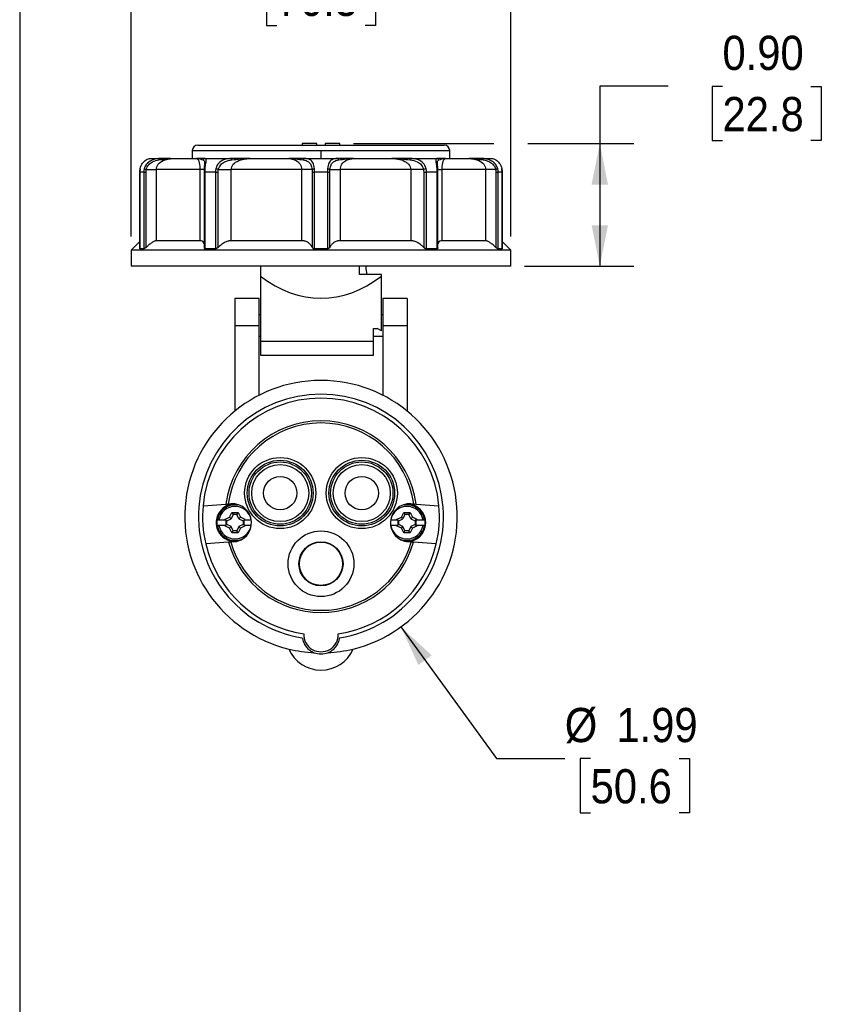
# Model space of a CAD drawing. Header units: inches. Extents: x 0 to 22, y 0 to 17.
# Tile 2 of 9: x 0 to 5.9, y 5.7 to 12.9. Entities that reach past the tile are written whole.
import ezdxf

# ---------------------------------------------------------------- set-up
doc = ezdxf.new("R2010")
doc.units = ezdxf.units.IN
doc.header["$LTSCALE"] = 2
doc.header["$MEASUREMENT"] = 0
doc.linetypes.add('SLD-Solid', pattern=[0])
doc.layers.add('DIMENSIONS', color=140, linetype='SLD-Solid', lineweight=25)
doc.layers.add('SLD-DEFPOINTS', color=7, linetype='Continuous')
doc.styles.add('SLDTEXTSTYLE0', font='GOTHIC.TTF', dxfattribs={"width": 0.913})
doc.dimstyles.new('SLDDIMSTYLE0', dxfattribs={"dimtxt": 0.25, "dimasz": 0.3, "dimexe": 0, "dimexo": 0.0625, "dimgap": 0.0625, "dimtad": 0, "dimtih": 1, "dimtoh": 1, "dimrnd": 1e-09, "dimzin": 12, "dimdsep": 46, "dimtxsty": 'SLDTEXTSTYLE0', "dimsah": 1, "dimcen": 0.09, "dimadec": 0, "dimazin": 3, "dimtfac": 1, "dimtofl": 0, "dimtmove": 0, "dimatfit": 3, "dimfxl": 0, "dimfrac": 2, "dimtolj": 1, "dimtzin": 12, "dimarcsym": 0})
doc.dimstyles.new('SLDDIMSTYLE1', dxfattribs={"dimtxt": 0.25, "dimasz": 0.3, "dimexe": 0, "dimexo": 0.0625, "dimgap": 0.0625, "dimtad": 0, "dimtih": 1, "dimtoh": 1, "dimrnd": 1e-09, "dimzin": 0, "dimdsep": 46, "dimtxsty": 'SLDTEXTSTYLE0', "dimsah": 1, "dimcen": 0.09, "dimadec": 0, "dimazin": 0, "dimtfac": 1, "dimtofl": 0, "dimtmove": 0, "dimatfit": 3, "dimfxl": 0, "dimfrac": 2, "dimtolj": 1, "dimtzin": 12, "dimarcsym": 0})
doc.dimstyles.new('SLDDIMSTYLE2', dxfattribs={"dimtxt": 0.25, "dimasz": 0.3, "dimexe": 0, "dimexo": 0.0625, "dimgap": 0.0625, "dimtad": 0, "dimtih": 1, "dimtoh": 1, "dimrnd": 1e-09, "dimzin": 12, "dimdsep": 46, "dimtxsty": 'SLDTEXTSTYLE0', "dimsah": 1, "dimcen": 0, "dimadec": 0, "dimazin": 3, "dimtfac": 1, "dimtofl": 0, "dimtmove": 0, "dimatfit": 3, "dimfxl": 0, "dimfrac": 2, "dimtolj": 1, "dimtzin": 12, "dimarcsym": 0})

# ---------------------------------------------------------------- blocks, each defined once
blk = doc.blocks.new('Block2')
at = {"color": 7, "linetype": 'SLD-Solid', "lineweight": 18}
blk.add_line((0.0002, 0.0002), (0.0002, 17.0002), dxfattribs=at)
blk = doc.blocks.new('_D')
at = {"layer": 'DIMENSIONS'}
for p, q in [((0.8153, 11.3165), (0.8153, 13.5058)), ((3.5909, 11.3165), (3.5909, 13.5058)), ((0.8153, 13.2558), (1.6406, 13.2558)), ((1.8798, 13.2558), (1.8037, 13.2558)), ((1.8037, 13.2558), (1.8037, 12.859)), ((2.5264, 13.2558), (2.6025, 13.2558)), ((2.6025, 13.2558), (2.6025, 12.859)), ((3.5909, 13.2558), (2.7656, 13.2558)), ((1.8037, 12.859), (1.8798, 12.859)), ((2.6025, 12.859), (2.5264, 12.859))]:
    blk.add_line(p, q, dxfattribs=at)
for points in [[(0.8153, 13.2558), (1.1153, 13.1958), (1.1153, 13.3158)], [(3.5909, 13.2558), (3.2909, 13.3158), (3.2909, 13.1958)]]:
    blk.add_solid(points, dxfattribs=at)
at = {"layer": 'DIMENSIONS', "char_height": 0.25, "attachment_point": 1, "style": 'SLDTEXTSTYLE0'}
for s, insert in [('%%c', (1.6913, 13.626)), ('2.78', (2.0684, 13.626)), ('70.5', (1.8798, 13.1783))]:
    blk.add_mtext(s, dxfattribs=dict(at, insert=insert))
blk = doc.blocks.new('_D_1')
at = {"layer": 'DIMENSIONS'}
for p, q in [((4.7416, 12.4155), (4.2416, 12.4155)), ((4.2416, 12.4155), (4.2416, 11.996)), ((5.1385, 12.4136), (5.0623, 12.4136)), ((5.0623, 12.4136), (5.0623, 12.0167)), ((5.785, 12.4136), (5.8612, 12.4136)), ((5.8612, 12.4136), (5.8612, 12.0167)), ((2.4409, 11.996), (3.4659, 11.996)), ((3.7159, 11.996), (4.4916, 11.996)), ((4.2416, 11.996), (4.2416, 11.0984)), ((5.0623, 12.0167), (5.1385, 12.0167)), ((5.8612, 12.0167), (5.785, 12.0167)), ((3.6909, 11.0984), (4.4916, 11.0984))]:
    blk.add_line(p, q, dxfattribs=at)
for points in [[(4.2416, 11.996), (4.1816, 11.696), (4.3016, 11.696)], [(4.2416, 11.0984), (4.3016, 11.3984), (4.1816, 11.3984)]]:
    blk.add_solid(points, dxfattribs=at)
at = {"layer": 'DIMENSIONS', "char_height": 0.25, "attachment_point": 1, "style": 'SLDTEXTSTYLE0'}
for s, insert in [('0.90', (5.1385, 12.7837)), ('22.8', (5.1385, 12.336))]:
    blk.add_mtext(s, dxfattribs=dict(at, insert=insert))
blk = doc.blocks.new('_D_2')
at = {"layer": 'DIMENSIONS'}
for p, q in [((2.7879, 8.4613), (3.4858, 7.499)), ((3.4858, 7.499), (3.9858, 7.499)), ((4.1743, 7.499), (4.0981, 7.499)), ((4.0981, 7.499), (4.0981, 7.1021)), ((4.8208, 7.499), (4.897, 7.499)), ((4.897, 7.499), (4.897, 7.1021)), ((4.0981, 7.1021), (4.1743, 7.1021)), ((4.897, 7.1021), (4.8208, 7.1021))]:
    blk.add_line(p, q, dxfattribs=at)
blk.add_solid([(2.7879, 8.4613), (2.9154, 8.1832), (3.0126, 8.2537)], dxfattribs=at)
at = {"layer": 'DIMENSIONS', "char_height": 0.25, "attachment_point": 1, "style": 'SLDTEXTSTYLE0'}
for s, insert in [('%%c', (3.9858, 7.8691)), ('1.99', (4.3628, 7.8691)), ('50.6', (4.1743, 7.4215))]:
    blk.add_mtext(s, dxfattribs=dict(at, insert=insert))

msp = doc.modelspace()

# ---------------------------------------------------------------- linework, layer by layer
at = {"color": 7, "linetype": 'SLD-Solid'}
msp.add_line((0.0002, 17.0002), (0.0002, 0.0002), dxfattribs=at)
for p, q in [((1.3015, 11.9842), (3.1047, 11.9842)), ((2.0653, 11.996), (2.0653, 11.9842)), ((2.1736, 11.996), (2.0653, 11.996)), ((2.1736, 11.9842), (2.1736, 11.996)), ((2.2326, 11.996), (2.2326, 11.9842)), ((2.3409, 11.996), (2.2326, 11.996)), ((2.3409, 11.9842), (2.3409, 11.996)), ((0.9541, 11.8858), (1.0293, 11.8858)), ((1.1213, 11.8858), (1.2921, 11.8858)), ((1.2622, 11.9448), (1.2622, 11.8858)), ((1.2622, 11.9448), (2.2031, 11.9448)), ((1.2921, 11.8858), (1.2977, 11.8827)), ((1.303, 11.8855), (1.2972, 11.8845)), ((1.356, 11.8858), (1.5528, 11.8858)), ((1.6844, 11.8858), (1.9606, 11.8858)), ((2.0815, 11.8858), (2.3247, 11.8858)), ((2.2031, 11.9448), (2.2031, 11.8858)), ((2.2031, 11.9448), (3.1441, 11.9448)), ((2.4456, 11.8858), (2.7218, 11.8858)), ((2.8534, 11.8858), (3.0502, 11.8858)), ((3.109, 11.8845), (3.1036, 11.8855)), ((3.1086, 11.8828), (3.1142, 11.8858)), ((3.1142, 11.8858), (3.2849, 11.8858)), ((3.1441, 11.8858), (3.1441, 11.9448)), ((3.3769, 11.8858), (3.4521, 11.8858)), ((0.8805, 11.811), (0.8781, 11.7873)), ((1.3175, 11.807), (0.9999, 11.807)), ((0.9999, 11.2854), (0.9999, 11.807)), ((1.3175, 11.807), (1.3175, 11.2854)), ((1.3489, 11.8089), (1.3484, 11.7873)), ((1.5472, 11.2854), (1.5472, 11.807)), ((2.0612, 11.807), (1.5472, 11.807)), ((2.0612, 11.807), (2.0612, 11.2854)), ((2.3451, 11.2854), (2.3451, 11.807)), ((2.859, 11.807), (2.3451, 11.807)), ((2.859, 11.807), (2.859, 11.2854)), ((3.0581, 11.7873), (3.0576, 11.8082)), ((3.0887, 11.2854), (3.0887, 11.807)), ((3.4063, 11.807), (3.0887, 11.807)), ((3.4063, 11.807), (3.4063, 11.2854)), ((3.528, 11.7873), (3.5257, 11.8105)), ((0.8781, 11.7873), (0.8781, 11.2262)), ((0.9079, 11.7873), (0.8788, 11.7873)), ((0.8788, 11.2263), (0.8788, 11.7873)), ((0.9079, 11.7873), (0.9079, 11.2263)), ((0.9237, 11.2367), (0.9237, 11.7873)), ((1.3481, 11.7873), (1.3481, 11.2339)), ((1.4317, 11.7873), (1.3556, 11.7873)), ((1.3556, 11.2263), (1.3556, 11.7873)), ((1.4317, 11.7873), (1.4317, 11.2263)), ((1.4519, 11.2367), (1.4519, 11.7873)), ((2.1391, 11.7873), (2.1391, 11.2367)), ((2.1561, 11.2263), (2.1561, 11.7873)), ((2.2501, 11.7873), (2.1561, 11.7873)), ((2.2501, 11.7873), (2.2501, 11.2263)), ((2.2671, 11.2367), (2.2671, 11.7873)), ((2.9543, 11.7873), (2.9543, 11.2367)), ((3.0506, 11.7873), (2.9746, 11.7873)), ((2.9746, 11.2263), (2.9746, 11.7873)), ((3.0506, 11.7873), (3.0506, 11.2263)), ((3.0582, 11.2339), (3.0582, 11.7873)), ((3.4825, 11.7873), (3.4825, 11.2367)), ((3.5274, 11.7873), (3.4983, 11.7873)), ((3.4983, 11.2263), (3.4983, 11.7873)), ((3.5274, 11.7873), (3.5274, 11.2263)), ((3.5281, 11.2262), (3.5281, 11.7873)), ((0.8781, 11.2792), (0.8153, 11.2165)), ((1.3175, 11.2854), (0.9999, 11.2854)), ((2.0612, 11.2854), (1.5472, 11.2854)), ((2.859, 11.2854), (2.3451, 11.2854)), ((3.4063, 11.2854), (3.0887, 11.2854)), ((3.5909, 11.2165), (3.5281, 11.2792)), ((0.8153, 11.2165), (0.8153, 11.0984)), ((3.5909, 11.2165), (0.8153, 11.2165)), ((0.8781, 11.2271), (0.8788, 11.2263)), ((0.9079, 11.2263), (0.8788, 11.2263)), ((1.4317, 11.2263), (1.3556, 11.2263)), ((2.2501, 11.2263), (2.1561, 11.2263)), ((3.0506, 11.2263), (2.9746, 11.2263)), ((3.5274, 11.2263), (3.4983, 11.2263)), ((3.5909, 11.0984), (3.5909, 11.2165)), ((3.5909, 11.0984), (0.8153, 11.0984)), ((1.7602, 11.0984), (1.7602, 11.027)), ((2.4836, 11.0393), (2.4836, 11.0984)), ((2.5314, 11.0984), (2.5314, 11.0787)), ((1.7602, 11.027), (1.7602, 10.5506)), ((2.646, 11.0393), (2.4836, 11.0393)), ((2.5314, 11.0787), (2.5376, 11.0393)), ((2.646, 11.027), (2.646, 11.0393)), ((2.646, 10.6272), (2.646, 11.027)), ((1.7504, 10.8621), (1.5732, 10.8621)), ((1.5732, 10.8621), (1.5732, 10.6653)), ((1.7504, 10.6653), (1.7504, 10.8621)), ((2.833, 10.8621), (2.6559, 10.8621)), ((2.6559, 10.8621), (2.6559, 10.6653)), ((2.833, 10.8621), (2.833, 10.6653)), ((1.7602, 10.744), (1.7504, 10.744)), ((2.6559, 10.744), (2.646, 10.744)), ((1.5732, 10.6653), (1.5732, 10.0392)), ((1.5732, 10.6653), (1.7504, 10.6653)), ((1.7504, 10.1549), (1.7504, 10.6653)), ((2.6559, 10.6653), (2.833, 10.6653)), ((2.6559, 10.6653), (2.6559, 10.1549)), ((2.833, 10.6653), (2.833, 10.0392)), ((1.7504, 10.5866), (1.7602, 10.5866)), ((2.587, 10.644), (2.6145, 10.644)), ((2.587, 10.5506), (2.587, 10.644)), ((2.587, 10.5866), (2.6559, 10.5866)), ((2.646, 10.6272), (2.6145, 10.644)), ((1.7602, 10.5506), (2.587, 10.5506)), ((1.7602, 10.5506), (1.7602, 10.4488)), ((2.587, 10.4488), (2.587, 10.5506)), ((1.7602, 10.4488), (2.587, 10.4488)), ((1.3407, 9.3475), (1.5083, 9.3592)), ((1.5083, 9.3592), (1.5244, 9.3603)), ((1.5244, 9.3603), (1.5453, 9.3618)), ((2.8609, 9.3618), (2.8819, 9.3603)), ((2.8819, 9.3603), (2.8979, 9.3592)), ((2.8979, 9.3592), (3.0656, 9.3475)), ((1.5346, 9.2638), (1.5509, 9.2989)), ((1.5509, 9.2989), (1.5985, 9.2989)), ((1.5509, 9.2989), (1.5605, 9.2838)), ((1.5985, 9.2989), (1.5889, 9.2838)), ((1.5985, 9.2989), (1.6148, 9.2638)), ((2.7914, 9.2638), (2.8077, 9.2989)), ((2.8077, 9.2989), (2.8553, 9.2989)), ((2.8077, 9.2989), (2.8173, 9.2838)), ((2.8553, 9.2989), (2.8457, 9.2838)), ((2.8553, 9.2989), (2.8716, 9.2638)), ((1.442, 9.2434), (1.4454, 9.2434)), ((1.4573, 9.2434), (1.4996, 9.2434)), ((1.4996, 9.2475), (1.5346, 9.2638)), ((1.4996, 9.2434), (1.4996, 9.2475)), ((1.506, 9.2434), (1.4996, 9.2475)), ((1.4996, 9.2434), (1.506, 9.2434)), ((1.506, 9.2434), (1.511, 9.2434)), ((1.511, 9.2434), (1.5081, 9.2421)), ((1.5081, 9.2421), (1.5146, 9.2379)), ((1.5081, 9.2421), (1.5081, 9.2054)), ((1.5146, 9.2379), (1.546, 9.2525)), ((1.5146, 9.2095), (1.5146, 9.2379)), ((1.546, 9.2525), (1.5346, 9.2638)), ((1.5605, 9.2838), (1.546, 9.2525)), ((1.5889, 9.2838), (1.5605, 9.2838)), ((1.6035, 9.2525), (1.5889, 9.2838)), ((1.6148, 9.2638), (1.6035, 9.2525)), ((1.6035, 9.2525), (1.6349, 9.2379)), ((1.6499, 9.2475), (1.6148, 9.2638)), ((1.6349, 9.2379), (1.6413, 9.2421)), ((1.6349, 9.2379), (1.6349, 9.2095)), ((1.6413, 9.2421), (1.6385, 9.2434)), ((1.6385, 9.2434), (1.6434, 9.2434)), ((1.6413, 9.2054), (1.6413, 9.2421)), ((1.6434, 9.2434), (1.6499, 9.2475)), ((1.6434, 9.2434), (1.6499, 9.2434)), ((1.6499, 9.2475), (1.6499, 9.2434)), ((1.6499, 9.2434), (1.6921, 9.2434)), ((2.7141, 9.2434), (2.7563, 9.2434)), ((2.7563, 9.2475), (2.7914, 9.2638)), ((2.7563, 9.2434), (2.7563, 9.2475)), ((2.7628, 9.2434), (2.7563, 9.2475)), ((2.7563, 9.2434), (2.7628, 9.2434)), ((2.7628, 9.2434), (2.7678, 9.2434)), ((2.7678, 9.2434), (2.7649, 9.2421)), ((2.7649, 9.2421), (2.7714, 9.2379)), ((2.7649, 9.2421), (2.7649, 9.2054)), ((2.7714, 9.2379), (2.8027, 9.2525)), ((2.7714, 9.2095), (2.7714, 9.2379)), ((2.8027, 9.2525), (2.7914, 9.2638)), ((2.8173, 9.2838), (2.8027, 9.2525)), ((2.8457, 9.2838), (2.8173, 9.2838)), ((2.8603, 9.2525), (2.8457, 9.2838)), ((2.8716, 9.2638), (2.8603, 9.2525)), ((2.8603, 9.2525), (2.8916, 9.2379)), ((2.9067, 9.2475), (2.8716, 9.2638)), ((2.8916, 9.2379), (2.8981, 9.2421)), ((2.8916, 9.2379), (2.8916, 9.2095)), ((2.8981, 9.2421), (2.8952, 9.2434)), ((2.8952, 9.2434), (2.9002, 9.2434)), ((2.8981, 9.2054), (2.8981, 9.2421)), ((2.9002, 9.2434), (2.9067, 9.2475)), ((2.9002, 9.2434), (2.9067, 9.2434)), ((2.9067, 9.2475), (2.9067, 9.2434)), ((2.9067, 9.2434), (2.9489, 9.2434)), ((2.9608, 9.2434), (2.9642, 9.2434)), ((1.4454, 9.204), (1.442, 9.204)), ((1.4996, 9.204), (1.4573, 9.204)), ((1.4996, 9.1999), (1.4996, 9.204)), ((1.506, 9.204), (1.4996, 9.1999)), ((1.506, 9.204), (1.4996, 9.204)), ((1.5346, 9.1836), (1.4996, 9.1999)), ((1.511, 9.204), (1.506, 9.204)), ((1.5146, 9.2095), (1.5081, 9.2054)), ((1.5081, 9.2054), (1.511, 9.204)), ((1.546, 9.195), (1.5146, 9.2095)), ((1.5346, 9.1836), (1.546, 9.195)), ((1.5509, 9.1486), (1.5346, 9.1836)), ((1.5605, 9.1636), (1.546, 9.195)), ((1.5509, 9.1486), (1.5605, 9.1636)), ((1.5985, 9.1486), (1.5509, 9.1486)), ((1.5889, 9.1636), (1.5605, 9.1636)), ((1.6035, 9.195), (1.5889, 9.1636)), ((1.5985, 9.1486), (1.5889, 9.1636)), ((1.6148, 9.1836), (1.5985, 9.1486)), ((1.6349, 9.2095), (1.6035, 9.195)), ((1.6035, 9.195), (1.6148, 9.1836)), ((1.6499, 9.1999), (1.6148, 9.1836)), ((1.6413, 9.2054), (1.6349, 9.2095)), ((1.6385, 9.204), (1.6413, 9.2054)), ((1.6434, 9.204), (1.6385, 9.204)), ((1.6499, 9.1999), (1.6434, 9.204)), ((1.6499, 9.204), (1.6434, 9.204)), ((1.6499, 9.204), (1.6499, 9.1999)), ((1.6921, 9.204), (1.6499, 9.204)), ((2.7563, 9.204), (2.7141, 9.204)), ((2.7563, 9.1999), (2.7563, 9.204)), ((2.7628, 9.204), (2.7563, 9.1999)), ((2.7628, 9.204), (2.7563, 9.204)), ((2.7914, 9.1836), (2.7563, 9.1999)), ((2.7678, 9.204), (2.7628, 9.204)), ((2.7714, 9.2095), (2.7649, 9.2054)), ((2.7649, 9.2054), (2.7678, 9.204)), ((2.8027, 9.195), (2.7714, 9.2095)), ((2.7914, 9.1836), (2.8027, 9.195)), ((2.8077, 9.1486), (2.7914, 9.1836)), ((2.8173, 9.1636), (2.8027, 9.195)), ((2.8077, 9.1486), (2.8173, 9.1636)), ((2.8553, 9.1486), (2.8077, 9.1486)), ((2.8457, 9.1636), (2.8173, 9.1636)), ((2.8603, 9.195), (2.8457, 9.1636)), ((2.8553, 9.1486), (2.8457, 9.1636)), ((2.8716, 9.1836), (2.8553, 9.1486)), ((2.8916, 9.2095), (2.8603, 9.195)), ((2.8603, 9.195), (2.8716, 9.1836)), ((2.9067, 9.1999), (2.8716, 9.1836)), ((2.8981, 9.2054), (2.8916, 9.2095)), ((2.8952, 9.204), (2.8981, 9.2054)), ((2.9002, 9.204), (2.8952, 9.204)), ((2.9067, 9.1999), (2.9002, 9.204)), ((2.9067, 9.204), (2.9002, 9.204)), ((2.9067, 9.204), (2.9067, 9.1999)), ((2.9489, 9.204), (2.9067, 9.204)), ((2.9642, 9.204), (2.9608, 9.204)), ((1.5278, 9.0803), (1.3602, 9.0686)), ((1.5439, 9.0815), (1.5278, 9.0803)), ((1.5648, 9.0829), (1.5439, 9.0815)), ((2.8315, 9.0859), (2.8179, 9.0866)), ((2.8624, 9.0815), (2.8414, 9.0829)), ((2.8784, 9.0803), (2.8624, 9.0815)), ((3.0461, 9.0686), (2.8784, 9.0803))]:
    msp.add_line(p, q)
for centre, radius in [((1.9048, 9.4399), 0.2599), ((1.9048, 9.4399), 0.2403), ((1.9048, 9.4399), 0.228), ((1.9048, 9.4399), 0.2083), ((2.5014, 9.4399), 0.2599), ((2.5014, 9.4399), 0.2403), ((2.5014, 9.4399), 0.228), ((2.5014, 9.4399), 0.2083), ((1.9048, 9.4399), 0.122), ((2.5014, 9.4399), 0.122), ((2.2031, 8.9232), 0.2402), ((2.2031, 8.9232), 0.1614), ((2.2031, 8.9232), 0.1581)]:
    msp.add_circle(centre, radius)
for centre, radius, start, end in [((1.3015, 11.9448), 0.0394, 90, 180), ((3.1047, 11.9448), 0.0394, 0, 90), ((2.2031, 9.2677), 0.9961, 283.63214, 256.36786), ((2.2031, 9.2677), 0.8957, 278.76307, 261.23693), ((2.2031, 9.2677), 0.8661, 5.28606, 174.71394), ((2.2031, 9.2677), 0.7008, 7.50411, 172.49589), ((2.2031, 9.2677), 0.685, 7.77231, 172.22769), ((1.5747, 9.2237), 0.1378, 92.32181, 275.67819), ((1.5551, 9.2223), 0.1398, 274, 94), ((2.8511, 9.2223), 0.1398, 86, 266), ((2.8315, 9.2237), 0.1378, 270, 87.67819), ((2.2031, 9.2677), 0.8661, 174.71394, 193.28606), ((1.5747, 9.2237), 0.1308, 70.74433, 171.34535), ((1.5747, 9.2237), 0.1191, 9.51761, 170.48239), ((2.8315, 9.2237), 0.1191, 9.51761, 170.48239), ((2.8315, 9.2237), 0.1308, 8.65465, 109.25567), ((2.2031, 9.2677), 0.8661, 346.71394, 5.28606), ((1.5747, 9.2237), 0.1342, 171.56382, 188.43618), ((2.8315, 9.2237), 0.1342, 351.56382, 8.43618), ((1.5747, 9.2237), 0.1308, 188.65465, 297.25567), ((1.5747, 9.2237), 0.1191, 189.51761, 350.48239), ((2.8315, 9.2237), 0.1191, 189.51761, 350.48239), ((2.8315, 9.2237), 0.1308, 242.74433, 351.34535), ((2.2031, 9.2677), 0.7008, 195.50411, 344.49589), ((2.2031, 9.2677), 0.685, 195.77231, 344.22769), ((2.2031, 9.2677), 0.8661, 193.28606, 261.64374), ((2.2031, 9.2677), 0.8661, 278.35626, 346.71394), ((2.2031, 8.4055), 0.126, 177.60789, 2.39211), ((2.2031, 9.2677), 0.9961, 256.36786, 267.16753), ((2.2031, 8.4015), 0.2559, 203.45583, 336.54417), ((2.2031, 9.2677), 0.9961, 272.83247, 283.63214), ((2.2031, 8.4015), 0.1378, 249.07135, 290.92865)]:
    msp.add_arc(centre, radius, start, end)
msp.add_ellipse((2.2031, 12.4934), major_axis=(0, 1.6287), ratio=0.624869, start_param=2.691329, end_param=3.591856)
for points, knots in [([(0.8815, 11.812), (0.8848, 11.8274), (0.8979, 11.8556), (0.9299, 11.8831), (0.9474, 11.8858), (0.9541, 11.8858)], [-3.433497, -3.433497, -3.433497, -3.433497, -2.452498, -1.471499, 0, 0, 0, 0]), ([(1.0293, 11.8858), (1.0126, 11.8858), (0.9796, 11.8831), (0.9329, 11.8556), (0.9157, 11.8274), (0.9113, 11.812)], [0, 0, 0, 0, 1.471499, 2.452498, 3.433497, 3.433497, 3.433497, 3.433497]), ([(0.9999, 11.807), (0.9999, 11.82), (1.0095, 11.846), (1.0523, 11.8779), (1.0948, 11.8858), (1.1213, 11.8858)], [-7.772723, -7.772723, -7.772723, -7.772723, -5.551945, -3.331167, 0, 0, 0, 0]), ([(1.0183, 11.876), (1.0525, 11.8815), (1.0866, 11.8858), (1.1212, 11.8858), (1.1213, 11.8858), (1.1213, 11.8858)], [-0.004837, -0.004837, -0.004837, -0.004837, 3.391203, 3.391203, 3.39604, 3.39604, 3.39604, 3.39604]), ([(1.0183, 11.876), (1.0193, 11.8786), (1.0224, 11.8837), (1.0268, 11.8858), (1.0293, 11.8858)], [0, 0, 0, 0, 0.428571, 1, 1, 1, 1]), ([(1.1036, 11.8858), (1.0931, 11.8858), (1.0698, 11.8858), (1.0437, 11.8858), (1.0293, 11.8858)], [0, 0, 0, 0, 0.451257, 1, 1, 1, 1]), ([(1.2921, 11.8858), (1.2921, 11.8858), (1.2921, 11.8858), (1.3089, 11.8858), (1.3274, 11.8815), (1.3403, 11.876)], [-3.401708, -3.401708, -3.401708, -3.401708, -3.396039, -3.396039, 0, 0, 0, 0]), ([(1.2977, 11.8827), (1.2994, 11.8821), (1.3038, 11.8805), (1.3092, 11.8697), (1.3134, 11.8544), (1.3157, 11.8399), (1.3172, 11.8239), (1.3174, 11.8125), (1.3175, 11.807)], [0, 0, 0, 0, 0.175776, 0.474726, 0.628619, 0.764444, 0.88624, 1, 1, 1, 1]), ([(1.3565, 11.812), (1.3575, 11.8274), (1.3614, 11.8556), (1.3666, 11.8831), (1.3619, 11.8858), (1.356, 11.8858)], [-3.433497, -3.433497, -3.433497, -3.433497, -2.452498, -1.471499, 0, 0, 0, 0]), ([(1.5528, 11.8858), (1.5325, 11.8858), (1.4966, 11.8831), (1.4532, 11.8556), (1.4383, 11.8274), (1.4345, 11.812)], [0, 0, 0, 0, 1.471499, 2.452498, 3.433497, 3.433497, 3.433497, 3.433497]), ([(1.5472, 11.807), (1.5472, 11.82), (1.5579, 11.846), (1.6059, 11.8779), (1.6541, 11.8858), (1.6844, 11.8858)], [-7.772316, -7.772316, -7.772316, -7.772316, -5.551654, -3.330992, 0, 0, 0, 0]), ([(1.5516, 11.876), (1.5517, 11.8786), (1.552, 11.8837), (1.5525, 11.8858), (1.5528, 11.8858)], [0, 0, 0, 0, 0.428571, 1, 1, 1, 1]), ([(1.5516, 11.876), (1.5937, 11.8815), (1.6392, 11.8858), (1.6842, 11.8858), (1.6844, 11.8858), (1.6844, 11.8858)], [-0.002233, -0.002233, -0.002233, -0.002233, 3.393807, 3.393807, 3.39604, 3.39604, 3.39604, 3.39604]), ([(1.6844, 11.8858), (1.6844, 11.8858), (1.6843, 11.8858), (1.6842, 11.8858), (1.6842, 11.8858), (1.6841, 11.8858), (1.684, 11.8858), (1.6837, 11.8858), (1.6831, 11.8858), (1.6819, 11.8858), (1.6795, 11.8858), (1.6747, 11.8858), (1.6652, 11.8858), (1.6462, 11.8858), (1.608, 11.8858), (1.5751, 11.8858), (1.5528, 11.8858)], [0, 0, 0, 0, 0.000488, 0.000488, 0.000977, 0.000977, 0.001953, 0.003906, 0.007813, 0.015625, 0.03125, 0.0625, 0.125, 0.25, 0.5, 1, 1, 1, 1]), ([(1.9606, 11.8858), (1.9607, 11.8858), (1.9608, 11.8858), (1.9987, 11.8861), (2.0385, 11.8815), (2.0725, 11.876)], [-3.401741, -3.401741, -3.401741, -3.401741, -3.39604, -3.39604, 0, 0, 0, 0]), ([(1.9606, 11.8858), (1.9906, 11.8858), (2.0257, 11.875), (2.0554, 11.8394), (2.0612, 11.82), (2.0612, 11.807)], [18.502111, 18.502111, 18.502111, 18.502111, 22.943805, 24.054229, 26.275076, 26.275076, 26.275076, 26.275076]), ([(2.0815, 11.8858), (2.0595, 11.8858), (2.0277, 11.8858), (1.9888, 11.8858), (1.9731, 11.8858), (1.9675, 11.8858)], [0, 0, 0, 0, 0.5930649, 0.8546188, 1, 1, 1, 1]), ([(2.1549, 11.812), (2.1532, 11.8274), (2.1464, 11.8556), (2.1228, 11.8831), (2.0977, 11.8858), (2.0815, 11.8858)], [-3.433497, -3.433497, -3.433497, -3.433497, -2.452498, -1.471499, 0, 0, 0, 0]), ([(2.3247, 11.8858), (2.3085, 11.8858), (2.2834, 11.8831), (2.2598, 11.8556), (2.253, 11.8274), (2.2514, 11.812)], [0, 0, 0, 0, 1.471499, 2.452498, 3.433497, 3.433497, 3.433497, 3.433497]), ([(2.3337, 11.876), (2.3329, 11.8786), (2.3304, 11.8837), (2.3268, 11.8858), (2.3247, 11.8858)], [0, 0, 0, 0, 0.428571, 1, 1, 1, 1]), ([(2.4411, 11.8858), (2.4194, 11.8858), (2.3796, 11.8858), (2.3419, 11.8858), (2.3247, 11.8858)], [0, 0, 0, 0, 0.543888, 1, 1, 1, 1]), ([(2.3337, 11.876), (2.3677, 11.8815), (2.4073, 11.8858), (2.4455, 11.8858), (2.4455, 11.8858), (2.4456, 11.8858)], [-0.005173, -0.005173, -0.005173, -0.005173, 3.390868, 3.390868, 3.39604, 3.39604, 3.39604, 3.39604]), ([(2.3451, 11.807), (2.3451, 11.82), (2.3528, 11.846), (2.3876, 11.8779), (2.4231, 11.8858), (2.4456, 11.8858)], [-7.772965, -7.772965, -7.772965, -7.772965, -5.552118, -3.331271, 0, 0, 0, 0]), ([(2.7218, 11.8858), (2.7622, 11.8858), (2.81, 11.875), (2.8511, 11.8394), (2.859, 11.82), (2.859, 11.807)], [19.889655, 19.889655, 19.889655, 19.889655, 24.330979, 25.441309, 27.661971, 27.661971, 27.661971, 27.661971]), ([(2.7218, 11.8858), (2.7219, 11.8858), (2.722, 11.8858), (2.767, 11.8858), (2.8125, 11.8815), (2.8547, 11.876)], [-3.401696, -3.401696, -3.401696, -3.401696, -3.396039, -3.396039, 0, 0, 0, 0]), ([(2.9717, 11.812), (2.9679, 11.8274), (2.9531, 11.8556), (2.9096, 11.8831), (2.8737, 11.8858), (2.8534, 11.8858)], [-3.433497, -3.433497, -3.433497, -3.433497, -2.452498, -1.471499, 0, 0, 0, 0]), ([(3.0502, 11.8858), (3.0443, 11.8858), (3.0396, 11.8831), (3.0449, 11.8556), (3.0487, 11.8274), (3.0498, 11.812)], [0, 0, 0, 0, 1.471499, 2.452498, 3.433497, 3.433497, 3.433497, 3.433497]), ([(3.0659, 11.876), (3.0645, 11.8786), (3.0601, 11.8837), (3.0538, 11.8858), (3.0502, 11.8858)], [0, 0, 0, 0, 0.428571, 1, 1, 1, 1]), ([(3.1142, 11.8858), (3.1141, 11.8858), (3.1141, 11.8858), (3.114, 11.8858), (3.1139, 11.8858), (3.1138, 11.8858), (3.1135, 11.8858), (3.1129, 11.8858), (3.1116, 11.8858), (3.1092, 11.8858), (3.1042, 11.8858), (3.0942, 11.8858), (3.0742, 11.8858), (3.0586, 11.8858), (3.0502, 11.8858)], [0, 0, 0, 0, 0.000977, 0.000977, 0.001953, 0.003906, 0.007813, 0.015625, 0.03125, 0.0625, 0.125, 0.25, 0.5, 1, 1, 1, 1]), ([(3.0659, 11.876), (3.0788, 11.8815), (3.0973, 11.8858), (3.1141, 11.8858), (3.1141, 11.8858), (3.1142, 11.8858)], [-0.00253, -0.00253, -0.00253, -0.00253, 3.39351, 3.39351, 3.39604, 3.39604, 3.39604, 3.39604]), ([(3.0887, 11.807), (3.0888, 11.8125), (3.089, 11.8239), (3.0905, 11.8399), (3.0928, 11.8543), (3.097, 11.8697), (3.1024, 11.8806), (3.1069, 11.8822), (3.1086, 11.8828)], [0, 0, 0, 0, 0.113164, 0.234386, 0.369622, 0.522879, 0.820348, 1, 1, 1, 1]), ([(3.2849, 11.8858), (3.3114, 11.8858), (3.3539, 11.8779), (3.3967, 11.846), (3.4063, 11.82), (3.4063, 11.807)], [19.967591, 19.967591, 19.967591, 19.967591, 23.298758, 25.519536, 27.740314, 27.740314, 27.740314, 27.740314]), ([(3.2849, 11.8858), (3.2849, 11.8858), (3.285, 11.8858), (3.3196, 11.8858), (3.3537, 11.8815), (3.3879, 11.876)], [-3.40174, -3.40174, -3.40174, -3.40174, -3.396039, -3.396039, 0, 0, 0, 0]), ([(3.4949, 11.812), (3.4917, 11.8235), (3.4806, 11.8452), (3.4382, 11.8815), (3.3992, 11.8858), (3.3769, 11.8858)], [-3.433497, -3.433497, -3.433497, -3.433497, -2.697748, -1.961998, 0, 0, 0, 0]), ([(3.4521, 11.8858), (3.4588, 11.8858), (3.4763, 11.8831), (3.5083, 11.8556), (3.5214, 11.8274), (3.5248, 11.812)], [0, 0, 0, 0, 1.471499, 2.452498, 3.433497, 3.433497, 3.433497, 3.433497]), ([(0.8805, 11.811), (0.8805, 11.8111), (0.8804, 11.8115), (0.8809, 11.8117), (0.8815, 11.812)], [0, 0, 0, 0, 0.017167, 1, 1, 1, 1]), ([(0.9113, 11.812), (0.9125, 11.8114), (0.9167, 11.8099), (0.9232, 11.8079), (0.926, 11.807)], [0, 0, 0, 0, 0.571429, 1, 1, 1, 1]), ([(0.926, 11.807), (0.929, 11.8194), (0.9415, 11.8425), (0.9766, 11.8676), (1.0035, 11.8737), (1.0183, 11.876)], [0, 0, 0, 0, 0.980999, 1.961998, 3.433497, 3.433497, 3.433497, 3.433497]), ([(0.926, 11.807), (0.9443, 11.807), (0.9747, 11.807), (0.9942, 11.807), (0.9999, 11.807)], [0, 0, 0, 0, 0.5491585, 0.9610274, 0.9610274, 0.9610274, 0.9610274]), ([(1.3493, 11.807), (1.3494, 11.807), (1.3498, 11.807), (1.3448, 11.807), (1.3344, 11.807), (1.3232, 11.807), (1.3175, 11.807)], [0, 0, 0, 0, 0.059849, 0.373233, 0.686616, 1, 1, 1, 1]), ([(1.3403, 11.876), (1.3431, 11.8743), (1.3488, 11.8707), (1.3514, 11.8634), (1.351, 11.8545), (1.3509, 11.8528)], [0, 0, 0, 0, 0.447296, 0.8938756, 1, 1, 1, 1]), ([(1.3487, 11.807), (1.3485, 11.8075), (1.3483, 11.8082), (1.3489, 11.8088), (1.3491, 11.8089)], [0, 0, 0, 0, 0.78165, 1, 1, 1, 1]), ([(1.3509, 11.8528), (1.3509, 11.8479), (1.3507, 11.8397), (1.3495, 11.8229), (1.349, 11.8123), (1.3487, 11.807)], [0, 0, 0, 0, 0.427645, 0.713016, 1, 1, 1, 1]), ([(1.3491, 11.8089), (1.3493, 11.8092), (1.35, 11.81), (1.3525, 11.8111), (1.3551, 11.8117), (1.3565, 11.812)], [0, 0, 0, 0, 0.264859, 0.632298, 1, 1, 1, 1]), ([(1.4345, 11.812), (1.4378, 11.8114), (1.4447, 11.8099), (1.4515, 11.8079), (1.454, 11.807)], [0, 0, 0, 0, 0.571429, 1, 1, 1, 1]), ([(1.454, 11.807), (1.4568, 11.8194), (1.4681, 11.8425), (1.5027, 11.8676), (1.5333, 11.8737), (1.5516, 11.876)], [0, 0, 0, 0, 0.980999, 1.961998, 3.433497, 3.433497, 3.433497, 3.433497]), ([(1.454, 11.807), (1.4706, 11.807), (1.5037, 11.807), (1.5352, 11.807), (1.5472, 11.807)], [0, 0, 0, 0, 0.5491585, 0.9610274, 0.9610274, 0.9610274, 0.9610274]), ([(2.138, 11.807), (2.1306, 11.807), (2.1196, 11.807), (2.0929, 11.807), (2.0772, 11.807), (2.0612, 11.807)], [0, 0, 0, 0, 0.5, 0.5, 1, 1, 1, 1]), ([(2.0725, 11.876), (2.0873, 11.8737), (2.1098, 11.8676), (2.1307, 11.8425), (2.1366, 11.8194), (2.138, 11.807)], [-3.433497, -3.433497, -3.433497, -3.433497, -1.961998, -0.980999, 0, 0, 0, 0]), ([(2.138, 11.807), (2.1398, 11.8082), (2.1449, 11.8102), (2.1519, 11.8115), (2.1549, 11.812)], [0, 0, 0, 0, 0.571429, 1, 1, 1, 1]), ([(2.2514, 11.812), (2.2554, 11.8114), (2.2623, 11.8099), (2.2669, 11.8079), (2.2682, 11.807)], [0, 0, 0, 0, 0.571429, 1, 1, 1, 1]), ([(2.2682, 11.807), (2.2696, 11.8194), (2.2755, 11.8425), (2.2964, 11.8676), (2.3189, 11.8737), (2.3337, 11.876)], [0, 0, 0, 0, 0.980999, 1.961998, 3.433497, 3.433497, 3.433497, 3.433497]), ([(2.2682, 11.807), (2.2767, 11.807), (2.2998, 11.807), (2.3313, 11.807), (2.3451, 11.807)], [0, 0, 0, 0, 0.5491585, 0.9610274, 0.9610274, 0.9610274, 0.9610274]), ([(2.8547, 11.876), (2.8729, 11.8737), (2.9035, 11.8676), (2.9381, 11.8425), (2.9495, 11.8194), (2.9522, 11.807)], [-3.433497, -3.433497, -3.433497, -3.433497, -1.961998, -0.980999, 0, 0, 0, 0]), ([(2.9522, 11.807), (2.9377, 11.807), (2.9214, 11.807), (2.8891, 11.807), (2.873, 11.807), (2.859, 11.807)], [0, 0, 0, 0, 0.5, 0.5, 1, 1, 1, 1]), ([(2.9522, 11.807), (2.9556, 11.8082), (2.9627, 11.8102), (2.9692, 11.8115), (2.9717, 11.812)], [0, 0, 0, 0, 0.571429, 1, 1, 1, 1]), ([(3.0498, 11.812), (3.053, 11.8114), (3.0573, 11.8099), (3.0579, 11.8079), (3.0575, 11.807)], [0, 0, 0, 0, 0.571429, 1, 1, 1, 1]), ([(3.0552, 11.8554), (3.0552, 11.8562), (3.0549, 11.8641), (3.0575, 11.8706), (3.0631, 11.8742), (3.0659, 11.876)], [0, 0, 0, 0, 0.053399, 0.52632, 1, 1, 1, 1]), ([(3.0575, 11.807), (3.0572, 11.8123), (3.0567, 11.8229), (3.0554, 11.8408), (3.0553, 11.8497), (3.0552, 11.8554)], [0, 0, 0, 0, 0.26846, 0.535411, 1, 1, 1, 1]), ([(3.0636, 11.807), (3.0664, 11.807), (3.0724, 11.807), (3.083, 11.807), (3.0887, 11.807)], [0, 0, 0, 0, 0.460642, 1, 1, 1, 1]), ([(3.3879, 11.876), (3.4076, 11.8729), (3.4386, 11.8651), (3.47, 11.834), (3.4779, 11.8163), (3.4802, 11.807)], [-3.433497, -3.433497, -3.433497, -3.433497, -1.471499, -0.735749, 0, 0, 0, 0]), ([(3.4802, 11.807), (3.4642, 11.807), (3.4489, 11.807), (3.4233, 11.807), (3.4129, 11.807), (3.4063, 11.807)], [0, 0, 0, 0, 0.5, 0.5, 1, 1, 1, 1]), ([(3.4802, 11.807), (3.484, 11.8082), (3.4903, 11.8102), (3.494, 11.8115), (3.4949, 11.812)], [0, 0, 0, 0, 0.571429, 1, 1, 1, 1]), ([(3.5248, 11.812), (3.5252, 11.8117), (3.5259, 11.8113), (3.5256, 11.8107), (3.5255, 11.8105)], [0, 0, 0, 0, 0.670096, 1, 1, 1, 1]), ([(3.5255, 11.8105), (3.5256, 11.8107), (3.5259, 11.8113), (3.5252, 11.8117), (3.5248, 11.812)], [0, 0, 0, 0, 0.329714, 1, 1, 1, 1]), ([(0.8781, 11.7873), (0.8781, 11.7873), (0.8779, 11.7873), (0.8784, 11.7873), (0.8788, 11.7873)], [0, 0, 0, 0, 0.0233136, 1, 1, 1, 1]), ([(0.9079, 11.7873), (0.9089, 11.7873), (0.9129, 11.7873), (0.9196, 11.7873), (0.9237, 11.7873)], [0, 0, 0, 0, 0.428571, 1, 1, 1, 1]), ([(1.3482, 11.7873), (1.3481, 11.7873), (1.348, 11.7873), (1.3484, 11.7873), (1.3485, 11.7873)], [0, 0, 0, 0, 0.530865, 1, 1, 1, 1]), ([(1.3485, 11.7873), (1.3487, 11.7873), (1.3493, 11.7873), (1.3517, 11.7873), (1.3543, 11.7873), (1.3556, 11.7873)], [0, 0, 0, 0, 0.256674, 0.628337, 1, 1, 1, 1]), ([(1.4317, 11.7873), (1.4342, 11.7873), (1.441, 11.7873), (1.4484, 11.7873), (1.4519, 11.7873)], [0, 0, 0, 0, 0.428571, 1, 1, 1, 1]), ([(2.1391, 11.7873), (2.1409, 11.7873), (2.146, 11.7873), (2.1531, 11.7873), (2.1561, 11.7873)], [0, 0, 0, 0, 0.571429, 1, 1, 1, 1]), ([(2.2501, 11.7873), (2.2531, 11.7873), (2.2602, 11.7873), (2.2654, 11.7873), (2.2671, 11.7873)], [0, 0, 0, 0, 0.428571, 1, 1, 1, 1]), ([(2.9543, 11.7873), (2.9579, 11.7873), (2.9652, 11.7873), (2.972, 11.7873), (2.9746, 11.7873)], [0, 0, 0, 0, 0.571429, 1, 1, 1, 1]), ([(3.0506, 11.7873), (3.0519, 11.7873), (3.0546, 11.7873), (3.057, 11.7873), (3.0582, 11.7873), (3.058, 11.7873), (3.058, 11.7873)], [0, 0, 0, 0, 0.2984987, 0.5969974, 0.8954961, 1, 1, 1, 1]), ([(3.4825, 11.7873), (3.4866, 11.7873), (3.4933, 11.7873), (3.4973, 11.7873), (3.4983, 11.7873)], [0, 0, 0, 0, 0.571429, 1, 1, 1, 1]), ([(3.5274, 11.7873), (3.5278, 11.7873), (3.5284, 11.7873), (3.528, 11.7873), (3.5278, 11.7873)], [0, 0, 0, 0, 0.668243, 1, 1, 1, 1]), ([(0.9237, 11.2367), (0.9229, 11.236), (0.9213, 11.2346), (0.919, 11.2327), (0.9168, 11.231), (0.9146, 11.2295), (0.9125, 11.2282), (0.9106, 11.2271), (0.909, 11.2264), (0.9083, 11.2264), (0.9079, 11.2263)], [0, 0, 0, 0, 0.133338, 0.260345, 0.382594, 0.501852, 0.631123, 0.754354, 0.878451, 1, 1, 1, 1]), ([(0.9999, 11.2854), (0.9993, 11.2854), (0.998, 11.2853), (0.9958, 11.285), (0.9934, 11.2844), (0.9909, 11.2836), (0.9882, 11.2825), (0.9834, 11.2805), (0.9761, 11.2766), (0.9661, 11.2703), (0.9557, 11.2629), (0.9452, 11.2549), (0.9344, 11.2461), (0.9273, 11.2399), (0.9237, 11.2367)], [0, 0, 0, 0, 0.040761, 0.081416, 0.122173, 0.163241, 0.204822, 0.247112, 0.370953, 0.500787, 0.621153, 0.747073, 0.871305, 1, 1, 1, 1]), ([(1.3481, 11.2614), (1.3475, 11.2644), (1.3459, 11.2727), (1.3367, 11.2827), (1.3239, 11.2845), (1.3175, 11.2854)], [0, 0, 0, 0, 0.217266, 0.614377, 1, 1, 1, 1]), ([(1.3482, 11.2339), (1.3482, 11.2335), (1.348, 11.2318), (1.349, 11.2293), (1.3512, 11.2268), (1.3542, 11.2265), (1.3556, 11.2263)], [0, 0, 0, 0, 0.107505, 0.390373, 0.707698, 1, 1, 1, 1]), ([(1.4519, 11.2367), (1.4512, 11.236), (1.4498, 11.2346), (1.4474, 11.2327), (1.445, 11.231), (1.4424, 11.2295), (1.4397, 11.2282), (1.4369, 11.2271), (1.4342, 11.2264), (1.4325, 11.2264), (1.4317, 11.2263)], [0, 0, 0, 0, 0.133338, 0.260345, 0.382594, 0.501852, 0.631123, 0.754354, 0.878451, 1, 1, 1, 1]), ([(1.5472, 11.2854), (1.5459, 11.2854), (1.5432, 11.2853), (1.5391, 11.285), (1.5348, 11.2844), (1.5305, 11.2836), (1.5262, 11.2825), (1.5189, 11.2805), (1.5085, 11.2766), (1.4958, 11.2703), (1.4837, 11.2629), (1.4725, 11.2549), (1.4617, 11.2461), (1.4552, 11.2399), (1.4519, 11.2367)], [0, 0, 0, 0, 0.040761, 0.081416, 0.122173, 0.163241, 0.204822, 0.247112, 0.370953, 0.500787, 0.621153, 0.747073, 0.871305, 1, 1, 1, 1]), ([(2.1391, 11.2367), (2.1383, 11.2383), (2.1366, 11.2415), (2.1337, 11.2461), (2.1307, 11.2505), (2.1261, 11.2563), (2.1197, 11.2629), (2.1106, 11.2703), (2.1, 11.2766), (2.0893, 11.281), (2.0793, 11.2837), (2.0703, 11.2851), (2.0642, 11.2853), (2.0612, 11.2854)], [0, 0, 0, 0, 0.064995, 0.128729, 0.191351, 0.253017, 0.378927, 0.499318, 0.629143, 0.753008, 0.836835, 0.918619, 1, 1, 1, 1]), ([(2.1391, 11.2367), (2.1395, 11.236), (2.1403, 11.2345), (2.1418, 11.2326), (2.1435, 11.2309), (2.1449, 11.2298), (2.1468, 11.2286), (2.1491, 11.2275), (2.1526, 11.2265), (2.155, 11.2264), (2.1561, 11.2263)], [0, 0, 0, 0, 0.140953, 0.271371, 0.391578, 0.501988, 0.541448, 0.703451, 0.855019, 1, 1, 1, 1]), ([(2.2671, 11.2367), (2.2667, 11.236), (2.266, 11.2346), (2.2645, 11.2327), (2.2628, 11.231), (2.2608, 11.2295), (2.2585, 11.2282), (2.2559, 11.2271), (2.2531, 11.2264), (2.2511, 11.2264), (2.2501, 11.2263)], [0, 0, 0, 0, 0.133338, 0.260345, 0.382594, 0.501852, 0.631123, 0.754354, 0.878451, 1, 1, 1, 1]), ([(2.3451, 11.2854), (2.3435, 11.2854), (2.3405, 11.2853), (2.336, 11.285), (2.3315, 11.2844), (2.3271, 11.2836), (2.3227, 11.2825), (2.3156, 11.2805), (2.3062, 11.2766), (2.2957, 11.2703), (2.2865, 11.2629), (2.2788, 11.2549), (2.2722, 11.2461), (2.2688, 11.2399), (2.2671, 11.2367)], [0, 0, 0, 0, 0.040761, 0.081416, 0.122173, 0.163241, 0.204822, 0.247112, 0.370953, 0.500787, 0.621153, 0.747073, 0.871305, 1, 1, 1, 1]), ([(2.9543, 11.2367), (2.9526, 11.2383), (2.9494, 11.2415), (2.9443, 11.2461), (2.9391, 11.2505), (2.9319, 11.2563), (2.9225, 11.2629), (2.9104, 11.2703), (2.8978, 11.2766), (2.8859, 11.281), (2.8757, 11.2837), (2.8671, 11.2851), (2.8617, 11.2853), (2.859, 11.2854)], [0, 0, 0, 0, 0.064995, 0.128729, 0.191351, 0.253017, 0.378927, 0.499318, 0.629143, 0.753008, 0.836835, 0.918619, 1, 1, 1, 1]), ([(2.9543, 11.2367), (2.9551, 11.236), (2.9566, 11.2345), (2.959, 11.2326), (2.9613, 11.2309), (2.9632, 11.2298), (2.9654, 11.2286), (2.9681, 11.2275), (2.9715, 11.2265), (2.9736, 11.2264), (2.9746, 11.2263)], [0, 0, 0, 0, 0.140953, 0.271371, 0.391578, 0.501988, 0.541448, 0.703451, 0.855019, 1, 1, 1, 1]), ([(3.058, 11.2339), (3.0581, 11.2335), (3.0582, 11.2319), (3.0573, 11.2294), (3.0553, 11.2274), (3.0529, 11.2264), (3.0513, 11.2264), (3.0506, 11.2263)], [0, 0, 0, 0, 0.093377, 0.389389, 0.698332, 0.85073, 1, 1, 1, 1]), ([(3.0887, 11.2854), (3.0824, 11.2845), (3.0696, 11.2827), (3.0603, 11.2727), (3.0587, 11.2644), (3.0582, 11.2614)], [0, 0, 0, 0, 0.385623, 0.782734, 1, 1, 1, 1]), ([(3.4825, 11.2367), (3.4807, 11.2383), (3.4771, 11.2415), (3.4717, 11.2461), (3.4664, 11.2505), (3.4593, 11.2563), (3.4506, 11.2629), (3.4401, 11.2703), (3.4301, 11.2766), (3.4218, 11.281), (3.4153, 11.2837), (3.4103, 11.2851), (3.4076, 11.2853), (3.4063, 11.2854)], [0, 0, 0, 0, 0.064995, 0.128729, 0.191351, 0.253017, 0.378927, 0.499318, 0.629143, 0.753008, 0.836835, 0.918619, 1, 1, 1, 1]), ([(3.4825, 11.2367), (3.4834, 11.236), (3.485, 11.2345), (3.4874, 11.2326), (3.4896, 11.2309), (3.4912, 11.2298), (3.4929, 11.2286), (3.4948, 11.2275), (3.4969, 11.2265), (3.4979, 11.2264), (3.4983, 11.2263)], [0, 0, 0, 0, 0.140953, 0.271371, 0.391578, 0.501988, 0.541448, 0.703451, 0.855019, 1, 1, 1, 1]), ([(3.5281, 11.2271), (3.5281, 11.2269), (3.5281, 11.2264), (3.5276, 11.2264), (3.5274, 11.2263)], [0, 0, 0, 0, 0.4717, 1, 1, 1, 1]), ([(1.4454, 9.2434), (1.4457, 9.2434), (1.4471, 9.2434), (1.4514, 9.2434), (1.4543, 9.2434), (1.4573, 9.2434)], [0, 0, 0, 0, 0.5, 0.5, 1, 1, 1, 1]), ([(2.9489, 9.2434), (2.9519, 9.2434), (2.9548, 9.2434), (2.9592, 9.2434), (2.9606, 9.2434), (2.9608, 9.2434)], [0, 0, 0, 0, 0.5, 0.5, 1, 1, 1, 1]), ([(1.4573, 9.204), (1.4543, 9.204), (1.4514, 9.204), (1.4471, 9.204), (1.4457, 9.204), (1.4454, 9.204)], [0, 0, 0, 0, 0.5, 0.5, 1, 1, 1, 1]), ([(2.9608, 9.204), (2.9606, 9.204), (2.9591, 9.204), (2.9548, 9.204), (2.9519, 9.204), (2.9489, 9.204)], [0, 0, 0, 0, 0.5, 0.5, 1, 1, 1, 1]), ([(2.0666, 8.3824), (2.0684, 8.3702), (2.0717, 8.3584), (2.0789, 8.3416), (2.0817, 8.336), (2.088, 8.3255), (2.0915, 8.3205), (2.1029, 8.3062), (2.1119, 8.2975), (2.1315, 8.2831), (2.1424, 8.2772), (2.1539, 8.2728)], [0, 0, 0, 0, 0.25, 0.25, 0.375, 0.375, 0.5, 0.5, 0.75, 0.75, 1, 1, 1, 1]), ([(2.2523, 8.2728), (2.2638, 8.2772), (2.2745, 8.283), (2.2894, 8.2939), (2.2941, 8.2979), (2.3029, 8.3063), (2.3071, 8.3109), (2.3185, 8.3252), (2.3249, 8.3359), (2.3345, 8.3582), (2.3379, 8.3702), (2.3396, 8.3824)], [0, 0, 0, 0, 0.25, 0.25, 0.375, 0.375, 0.5, 0.5, 0.75, 0.75, 1, 1, 1, 1])]:
    msp.add_open_spline(points, degree=3, knots=knots)
for points in [[(1.356, 11.8858), (1.3391, 11.8858), (1.3145, 11.8858), (1.2921, 11.8858)], [(1.3403, 11.876), (1.3435, 11.8819), (1.3497, 11.8858), (1.356, 11.8858)], [(2.0725, 11.876), (2.0744, 11.8819), (2.0779, 11.8858), (2.0815, 11.8858)], [(2.8534, 11.8858), (2.8089, 11.8858), (2.7654, 11.8858), (2.7218, 11.8858)], [(2.8547, 11.876), (2.8544, 11.8819), (2.8539, 11.8858), (2.8534, 11.8858)], [(3.3769, 11.8858), (3.3428, 11.8858), (3.3146, 11.8858), (3.2849, 11.8858)], [(3.3879, 11.876), (3.3857, 11.8819), (3.3813, 11.8858), (3.3769, 11.8858)], [(0.8788, 11.7873), (0.8788, 11.7956), (0.8797, 11.804), (0.8815, 11.812)], [(0.9113, 11.812), (0.909, 11.804), (0.9079, 11.7956), (0.9079, 11.7873)], [(0.9237, 11.7873), (0.9237, 11.794), (0.9245, 11.8007), (0.926, 11.807)], [(1.3556, 11.7873), (1.3556, 11.7956), (1.3559, 11.804), (1.3565, 11.812)], [(1.4345, 11.812), (1.4326, 11.804), (1.4317, 11.7956), (1.4317, 11.7873)], [(1.4519, 11.7873), (1.4519, 11.794), (1.4526, 11.8007), (1.454, 11.807)], [(2.138, 11.807), (2.1387, 11.8007), (2.1391, 11.794), (2.1391, 11.7873)], [(2.1561, 11.7873), (2.1561, 11.7956), (2.1557, 11.804), (2.1549, 11.812)], [(2.2514, 11.812), (2.2505, 11.804), (2.2501, 11.7956), (2.2501, 11.7873)], [(2.2671, 11.7873), (2.2671, 11.794), (2.2675, 11.8007), (2.2682, 11.807)], [(2.9522, 11.807), (2.9536, 11.8007), (2.9543, 11.794), (2.9543, 11.7873)], [(2.9746, 11.7873), (2.9746, 11.7956), (2.9736, 11.804), (2.9717, 11.812)], [(3.0498, 11.812), (3.0503, 11.804), (3.0506, 11.7956), (3.0506, 11.7873)], [(3.4802, 11.807), (3.4817, 11.8007), (3.4825, 11.794), (3.4825, 11.7873)], [(3.4983, 11.7873), (3.4983, 11.7956), (3.4972, 11.804), (3.4949, 11.812)], [(3.5248, 11.812), (3.5265, 11.804), (3.5274, 11.7956), (3.5274, 11.7873)]]:
    msp.add_open_spline(points, degree=3)

# ---------------------------------------------------------------- block references
at = {"layer": 'SLD-DEFPOINTS'}
msp.add_blockref('Block2', (0, 0), dxfattribs=at)

# ---------------------------------------------------------------- dimensions: what is measured, and where the dimension line sits
at = {"layer": 'DIMENSIONS'}
dim = msp.add_linear_dim(base=(0.8153, 13.2558), p1=(3.5909, 11.2165), p2=(0.8153, 11.2165), text='%%c<>', dimstyle='SLDDIMSTYLE0', dxfattribs=at)
dim.commit()
dim.dimension.update_dxf_attribs({"geometry": '_D', "text_midpoint": (2.2031, 13.2558), "dimtype": 160})
dim = msp.add_linear_dim(base=(4.2416, 11.0984), p1=(2.3409, 11.996), p2=(3.5909, 11.0984), angle=90, dimstyle='SLDDIMSTYLE1', dxfattribs=at)
dim.commit()
dim.dimension.update_dxf_attribs({"geometry": '_D_1', "text_midpoint": (4.2416, 12.4155), "dimtype": 160})
dim = msp.add_diameter_dim_2p(p1=(1.6183, 10.074), p2=(2.7879, 8.4613), dimstyle='SLDDIMSTYLE2', dxfattribs=at)
dim.commit()
dim.dimension.update_dxf_attribs({"geometry": '_D_2', "text_midpoint": (4.4976, 7.499), "dimtype": 163})

doc.saveas('drawing.dxf')
